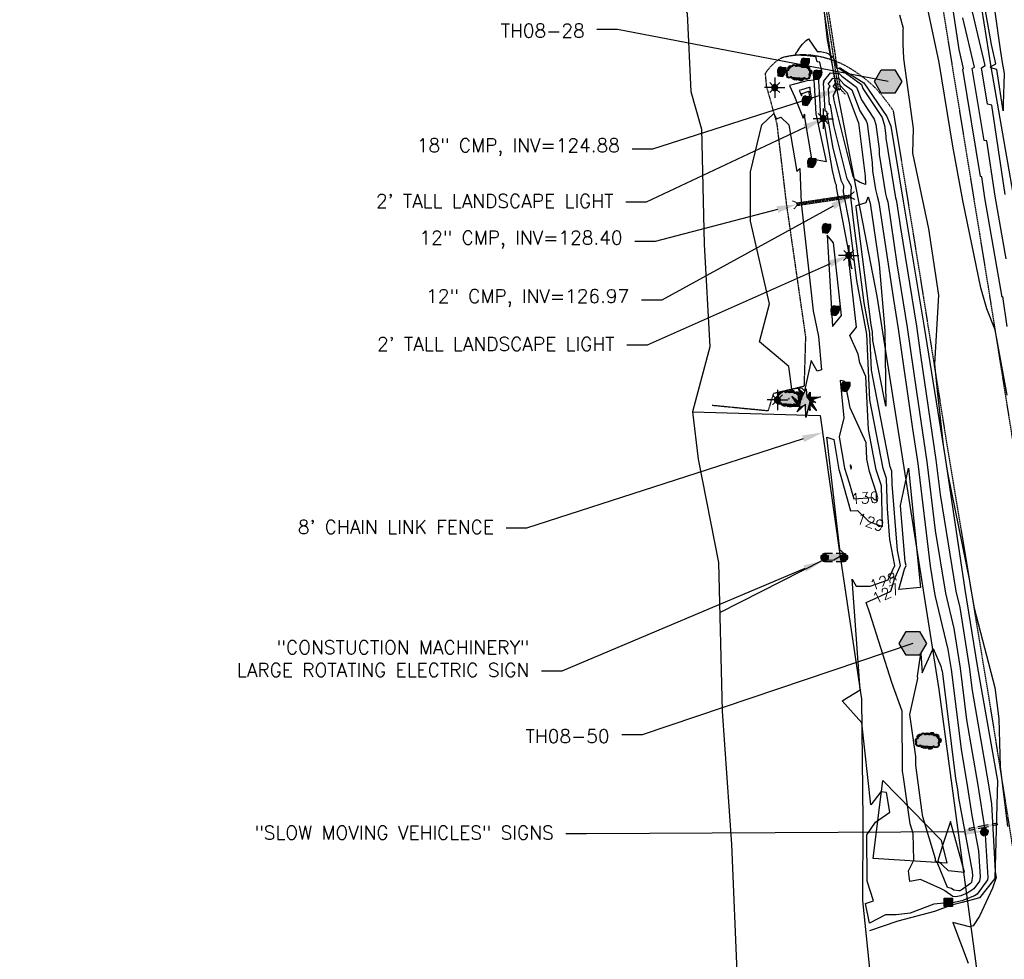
# Model space of a CAD drawing. Header units: feet. Extents: x 351431 to 355879, y 310968 to 329728.
# Tile 160 of 254: x 352777 to 353139, y 323366 to 323711. Entities that reach past the tile are written whole.
import ezdxf

# ---------------------------------------------------------------- set-up
doc = ezdxf.new("R2010")
doc.units = ezdxf.units.FT
doc.header["$MEASUREMENT"] = 0
doc.linetypes.add('D10', pattern=[0.15, 0.1, -0.05])
doc.linetypes.add('D25', pattern=[0.375, 0.25, -0.125])
for name, color, linetype in [('ELIF', 153, 'LINKFENCE'), ('ELTCH-EG1', 253, 'Continuous'), ('ELTCN-EG1', 251, 'Continuous'), ('ELTNB-EG1', 55, 'Continuous'), ('ELTT', 3, 'Continuous'), ('ELUDC', 153, 'D10'), ('ELUTU', 153, 'UT'), ('ELYSP', 1, 'D25'), ('ELYSS', 2, 'Continuous'), ('ESFL', 2, 'Continuous'), ('ESFLP', 4, 'Continuous'), ('ESFS', 153, 'Continuous'), ('ESGH', 1, 'Continuous'), ('ESIO', 4, 'Continuous'), ('ESIP', 41, 'Continuous'), ('ESIS', 5, 'Continuous'), ('ESMask', 155, 'Continuous'), ('ESUD-CMP', 13, 'D10'), ('ETFL', 2, 'Continuous'), ('ETFS', 6, 'Continuous'), ('ETGH', 4, 'Continuous'), ('ETIF', 4, 'Continuous'), ('ETIS', 2, 'Continuous'), ('ETTC', 252, 'Continuous'), ('ETUD', 4, 'Continuous')]:
    doc.layers.add(name, color=color, linetype=linetype)
doc.styles.add('ANNO-TOPO', font='simplex.shx')
doc.styles.add('L80', font='simplex', dxfattribs={"height": 4})
doc.styles.add('ROMANSM', font='romansm.shx')
doc.linetypes.add('LINKFENCE', pattern='A,0.25,-0.08,0.25,-0.08,["X",ROMANSM,S=0.08,R=0,X=-0.004,Y=-0.04],-0.12', length=0.78)
doc.linetypes.add('UT', pattern='A,0.25,-0.07,0.07,-0.07,0.07,-0.07,0.25,-0.08,["UT",ROMANSM,S=0.08,R=0,X=-0.04,Y=-0.04],-0.15', length=1.08)

# ---------------------------------------------------------------- blocks, each defined once
blk = doc.blocks.new('ESILLITE')
at = {"layer": 'ESMask'}
h = blk.add_hatch(color=256, dxfattribs=at)
edge = h.paths.add_edge_path()
edge.add_arc((0, 0), 0.0225, 0, 360)
for p, q in [((0, 0.075), (0, 0.0225)), ((-0.0159, 0.0159), (-0.0369, 0.0373)), ((0.0159, 0.016), (0.0377, 0.0382)), ((-0.0225, 0), (-0.075, 0)), ((-0.016, -0.0159), (-0.0374, -0.0369)), ((0, -0.0225), (0, -0.075)), ((0.0159, -0.0159), (0.0373, -0.0369)), ((0.0225, 0), (0.0749, 0))]:
    blk.add_line(p, q)
for start, end in [(145.54526, 169.42532), (100.65502, 124.23499), (55.83594, 79.34498), (10.57822, 34.52567), (190.73539, 214.19261), (235.50303, 259.34498), (280.65502, 304.414), (325.72448, 349.26816)]:
    blk.add_arc((0, 0), 0.0225, start, end)
blk = doc.blocks.new('ESIPOST')
blk.add_lwpolyline([(0.03, 0.0299), (0.03, -0.03), (-0.03, -0.03), (-0.03, 0.0299), (0.03, 0.0299)])
at = {"layer": 'ESMask'}
blk.add_solid([(-0.03, -0.03), (-0.03, 0.0299), (0.03, -0.03), (0.03, 0.0299)], dxfattribs=at)
blk = doc.blocks.new('ESIBLDR')
blk.add_lwpolyline([(-0.0073, 0.0333), (-0.0228, 0.0272), (-0.0302, 0.0057), (-0.0278, -0.0328), (-0.0097, -0.0343), (0.0083, -0.0366), (0.0223, -0.0197), (0.0337, 0.0033), (0.0337, 0.0272), (0.0083, 0.0272)], close=True)
at = {"layer": 'ESMask'}
for points in [[(0.0083, 0.0272), (-0.0073, 0.0333), (-0.0302, 0.0057), (-0.0228, 0.0272)], [(-0.0278, -0.0328), (0.0083, 0.0272), (-0.0302, 0.0057), (0.0083, 0.0272)], [(0.0223, -0.0197), (0.0083, -0.0366), (0.0083, 0.0272), (-0.0278, -0.0328)], [(0.0083, 0.0272), (0.0337, 0.0272), (0.0223, -0.0197), (0.0337, 0.0033)]]:
    blk.add_solid(points, dxfattribs=at)
blk = doc.blocks.new('ESIPVTSIGN')
for p, q in [((0.0573, 0.0286), (0, 0.0286)), ((0.143, 0.0286), (0.0857, 0.0286)), ((0, -0.0286), (0.0573, -0.0286)), ((0.0857, -0.0286), (0.143, -0.0286))]:
    blk.add_line(p, q)
for centre, start, end in [((0, 0), 145.06818, 214.93182), ((0, 0), 55.06818, 124.93182), ((0, 0), 325.06818, 34.93182), ((0.143, 0), 145.06818, 214.93182), ((0.143, 0), 55.06818, 124.93182), ((0.143, 0), 325.06818, 34.93182), ((0, 0), 235.06818, 304.93182), ((0.143, 0), 235.06818, 304.93182)]:
    blk.add_arc(centre, 0.0286, start, end)
at = {"layer": 'ESMask', "const_width": 0.0286}
for points in [[(0.0048, -0.0135, 0.998377), (-0.0048, 0.0135, 1.001626), (0.0048, -0.0135, -0.622608)], [(0.1478, -0.0135, 0.998377), (0.1382, 0.0135, 1.001626), (0.1478, -0.0135, -0.622608)]]:
    blk.add_lwpolyline(points, format="xyb", dxfattribs=at)
at = {"layer": 'ESMask'}
blk.add_solid([(0, 0.0286), (0.143, 0.0286), (0, -0.0286), (0.143, -0.0286)], dxfattribs=at)
blk = doc.blocks.new('ESIPUBSIGN')
at = {"layer": 'ESMask'}
h = blk.add_hatch(color=256, dxfattribs=at)
edge = h.paths.add_edge_path()
edge.add_arc((0, 0), 0.03, 90, 450)
for p, q in [((-0.03, 0.1047), (-0.0447, 0.1047)), ((-0.0447, 0.1047), (-0.0447, 0.066)), ((-0.03, 0.1047), (-0.03, 0.066)), ((-0.0447, 0.0381), (-0.0447, -0.0393)), ((-0.03, 0.0381), (-0.03, -0.0393)), ((-0.0447, -0.0672), (-0.0447, -0.1059)), ((-0.03, -0.0672), (-0.03, -0.1059)), ((-0.03, -0.1059), (-0.0447, -0.1059))]:
    blk.add_line(p, q)
for start, end in [(144.23142, 216.35632), (17.97024, 107.04945), (253.53828, 340.78828)]:
    blk.add_arc((0, 0), 0.03, start, end)
blk.add_solid([(-0.0447, -0.1059), (-0.03, -0.1059), (-0.0447, 0.1047), (-0.03, 0.1047)], dxfattribs=at)
blk = doc.blocks.new('ESICTREE')
blk.add_lwpolyline([(-0.0228, 0.0326), (0.0086, 0.0955), (0.012, 0.0318), (0.0384, 0.0707), (0.0368, 0.0342), (0.1121, 0.0359), (0.0509, 0.0144), (0.0782, -0.0055), (0.036, -0.003), (0.0045, -0.1139), (0.002, -0.0179), (-0.0592, -0.0742), (-0.0369, -0.0353), (-0.1304, -0.0353), (-0.0584, -0.0162), (-0.0982, 0.0425), (-0.046, 0.0003), (-0.0493, 0.04)], close=True)
for points in [[(-0.0255, 0.0334), (-0.0485, 0.0988), (-0.0089, 0.0605)], [(0.0483, -0.0037), (0.084, -0.0667), (0.0324, -0.0157), (0.0368, -0.0626), (0.0245, -0.0432)]]:
    blk.add_lwpolyline(points)
at = {"layer": 'ESMask'}
for points in [[(-0.0255, 0.0334), (-0.0485, 0.0988), (-0.0228, 0.0326), (-0.0089, 0.0605)], [(-0.0228, 0.0326), (0.0086, 0.0955), (-0.0369, -0.0353), (0.002, -0.0179)], [(0.002, -0.0179), (0.0086, 0.0955), (0.036, -0.003), (0.012, 0.0318)], [(-0.0369, -0.0353), (-0.0584, -0.0162), (-0.046, 0.0003), (-0.0982, 0.0425)], [(-0.046, 0.0003), (-0.0369, -0.0353), (-0.0493, 0.04), (-0.0228, 0.0326)], [(0.012, 0.0318), (0.0384, 0.0707), (0.036, -0.003), (0.0368, 0.0342)], [(0.0368, 0.0342), (0.1121, 0.0359), (0.036, -0.003), (0.0509, 0.0144)], [(0.036, -0.003), (0.0509, 0.0144), (0.0782, -0.0055)], [(-0.0369, -0.0353), (-0.1304, -0.0353), (-0.0584, -0.0162)], [(-0.0369, -0.0353), (0.002, -0.0179), (-0.0592, -0.0742)], [(0.002, -0.0179), (0.036, -0.003), (0.0045, -0.1139)], [(0.0245, -0.0432), (0.0368, -0.0626), (0.0324, -0.0157)], [(0.0324, -0.0157), (0.036, -0.003), (0.084, -0.0667), (0.0483, -0.0037)]]:
    blk.add_solid(points, dxfattribs=at)
blk = doc.blocks.new('ESIDTREE')
blk.add_lwpolyline([(-0.0825, 0.0208, -0.658219), (-0.0543, 0.049, -0.594626), (-0.0245, 0.0498, -0.704437), (0.0052, 0.0498, -0.885068), (0.0416, 0.0438, -0.916303), (0.0721, 0.0223, -1.027393), (0.0751, -0.0141, -0.880235), (0.0364, -0.0431, -0.569977), (-0.0089, -0.052, -0.370407), (-0.061, -0.0364, -0.824221), (-0.0922, -0.0097, -0.566054), (-0.0825, 0.0208, -0.480508)], format="xyb")
at = {"layer": 'ESMask', "const_width": 0.01}
blk.add_lwpolyline([(-0.0779, 0.0227, -0.792768), (-0.0511, 0.0413, -0.768721), (-0.0289, 0.0473, 0.639322), (-0.0198, 0.0481, -0.704437), (0.0005, 0.0481, 0.72706), (0.01, 0.0484, -0.885068), (0.0366, 0.044, 0.713475), (0.0454, 0.0406, -0.916303), (0.0678, 0.0248, 0.615666), (0.0727, 0.0173, -1.027393), (0.0748, -0.0091, 0.556873), (0.0707, -0.0166, -0.880235), (0.04, -0.0396, 0.556256), (0.0317, -0.0414, -0.62875), (-0.0075, -0.0457, -0.457201), (-0.0599, -0.0275, -1.148825), (-0.0854, -0.0089, -0.666281), (-0.0814, 0.0159, 0.45741)], format="xyb", close=True, dxfattribs=at)
at = {"layer": 'ESMask'}
for points in [[(-0.0825, 0.0208), (-0.0922, -0.0097), (0.0721, 0.0223), (0.0751, -0.0141)], [(-0.0825, 0.0208), (-0.0543, 0.049), (0.0721, 0.0223), (0.0416, 0.0438)], [(-0.079, 0.0326), (-0.0729, 0.0238), (-0.0638, 0.0466), (-0.0573, 0.0372)], [(-0.0187, 0.044), (-0.0158, 0.0532), (-0.0004, 0.0423), (-0.0009, 0.052)], [(0.0105, 0.0432), (0.0168, 0.0574), (0.0348, 0.0399), (0.0336, 0.0548)], [(0.0445, 0.0383), (0.0562, 0.0462), (0.0628, 0.0226), (0.0702, 0.0328)], [(0.0704, -0.0072), (0.085, -0.004), (0.0691, 0.0173), (0.0823, 0.0154)], [(-0.087, -0.0082), (-0.0836, -0.0336), (0.0749, -0.0108), (0.0649, -0.0431)], [(-0.0495, -0.0328), (-0.05, -0.0434), (0.0292, -0.0385), (0.018, -0.0545)]]:
    blk.add_solid(points, dxfattribs=at)
blk = doc.blocks.new('TH')
blk.add_hatch(color=256).paths.add_polyline_path([(-0.05, 0.0866), (0.05, 0.0866), (0.1, 0), (0.05, -0.0866), (-0.05, -0.0866), (-0.1, 0)])
for p, q in [((-0.1, 0), (-0.05, 0.0866)), ((-0.05, 0.0866), (0.05, 0.0866)), ((0.05, 0.0866), (0.1, 0)), ((-0.05, -0.0866), (-0.1, 0)), ((0.1, 0), (0.05, -0.0866)), ((0.05, -0.0866), (-0.05, -0.0866))]:
    blk.add_line(p, q)

msp = doc.modelspace()

# ---------------------------------------------------------------- linework, layer by layer
at = {"layer": 'ELIF', "flags": 128}
for points in [[(353121.75, 323766.82), (353126.41, 323742.52), (353134.12, 323693.94), (353142.12, 323647.61), (353148.29, 323597.01), (353155.65, 323552.65), (353163.82, 323503.51), (353172.46, 323456.09), (353178.9, 323411.27), (353184.56, 323373.24), (353189.69, 323340.55), (353197.46, 323294.82), (353203.99, 323250.92), (353212.34, 323198.68), (353221.4, 323142.51), (353228.75, 323095.67), (353236.44, 323050.03), (353243.6, 323002.4), (353244.07, 322997.81), (353251.52, 322954.62), (353260.63, 322896.99), (353269.28, 322846.31), (353278.07, 322790.46), (353282.13, 322748.45)], [(353024.53, 323567.34), (353071.42, 323566), (353078.58, 323515.82), (353086.61, 323461.78), (353087.09, 323417.25), (353086.92, 323387.9), (353090.15, 323356.95), (353098.65, 323324.8), (353106.8, 323289.96), (353117.33, 323241.95), (353129.23, 323187.93), (353142.51, 323127), (353154.33, 323078.47), (353158.47, 323051.74), (353155.73, 323051.63), (353131.68, 323050.97), (353132.67, 323030.54), (353067.73, 323030.06)]]:
    msp.add_lwpolyline(points, dxfattribs=at)
at = {"layer": 'ELTCH-EG1', "flags": 128}
for points, elevation in [([(353140.08, 323573.43), (353135.74, 323597.4), (353132.65, 323605.14), (353130.44, 323612.83), (353123.79, 323644.91), (353120.09, 323664.79), (353115.09, 323695.5), (353110.94, 323715.17)], 130), ([(353057.74, 323692.24), (353057.3, 323692.38), (353057.28, 323692.38), (353057.26, 323692.37), (353057.24, 323692.37), (353057.23, 323692.36), (353057.21, 323692.35), (353057.19, 323692.34), (353057.17, 323692.32), (353057.15, 323692.31), (353057.11, 323692.28), (353057.07, 323692.24), (353057.07, 323691.81), (353058.03, 323690.81), (353057.74, 323692.24)], 130), ([(353069.23, 323689.03), (353066.6, 323688.88), (353065.61, 323688.58), (353060.12, 323687.09), (353062.03, 323683.02), (353065.15, 323675.14), (353065.7, 323676.62), (353065.68, 323675.36), (353068.27, 323660.18), (353073.76, 323659.15), (353069.97, 323676.75), (353069.51, 323685.33), (353069.38, 323687.4), (353069.23, 323689.03)], 130), ([(353078.47, 323685.43), (353078.08, 323685.52), (353077.88, 323685.72), (353077.98, 323685.84), (353078.11, 323685.84), (353078.47, 323685.43)], 125), ([(353079.24, 323602.69), (353076.27, 323629.34), (353073.96, 323632.18), (353075.98, 323598.68), (353079.24, 323602.69)], 130), ([(353060.04, 323572.16), (353059.92, 323572.15), (353059.89, 323572.11), (353059.83, 323572.02), (353060.09, 323572.1), (353060.04, 323572.16)], 130)]:
    msp.add_lwpolyline(points, dxfattribs=dict(at, elevation=elevation))
at = {"layer": 'ELTCN-EG1', "flags": 128}
for points, elevation in [([(353138.32, 323695.52), (353138.95, 323691.48), (353138.6, 323680.25), (353138.62, 323677.86), (353136.32, 323693.04), (353134.09, 323693.54), (353134.02, 323693.93), (353135.99, 323695.05), (353134.31, 323702.21), (353127.86, 323738.76), (353126.17, 323737.03), (353125.31, 323742.25), (353124.11, 323754.51), (353125.92, 323752.9), (353124.8, 323765.71), (353128.3, 323754.66), (353131.43, 323743.68), (353137.55, 323700.29), (353138.32, 323695.52)], 126), ([(353140.09, 323598.6), (353138.49, 323609.68), (353138.29, 323609.45), (353131.91, 323645.84), (353130.74, 323653.59), (353130.36, 323653.67), (353123.78, 323693.1), (353124.12, 323693.3), (353122.47, 323700.35), (353116.9, 323737.09)], 129), ([(353139.42, 323647.14), (353134.46, 323679.89), (353132.84, 323680.25), (353130.61, 323693.65), (353132.03, 323694.47), (353125.22, 323723.53)], 127), ([(353139.69, 323623.48), (353135.66, 323646.49), (353132.6, 323666.74), (353131.6, 323666.96), (353127.19, 323693.38), (353128.08, 323693.89), (353123.85, 323711.94)], 128), ([(353067.76, 323686.39), (353067.38, 323686.37), (353064.62, 323685.51), (353063.71, 323685.26), (353064.02, 323684.58), (353064.54, 323683.27), (353064.86, 323684.12), (353067.26, 323685.05), (353067.25, 323684.41), (353067.63, 323682.2), (353068.42, 323682.05), (353067.87, 323684.61), (353067.81, 323685.85), (353067.79, 323686.15), (353067.76, 323686.39)], 131), ([(353080.93, 323684.73), (353081.36, 323684.42), (353085.35, 323673.68), (353085.47, 323673.51), (353085.48, 323673.46), (353087.97, 323653.88), (353088.07, 323650.8), (353086.16, 323651.48), (353084.07, 323652.68), (353083.54, 323653.67), (353076.76, 323680.63), (353076.47, 323682.38), (353076.38, 323682.4), (353076.34, 323683.26), (353076.3, 323683.73), (353077.26, 323685.48), (353076.14, 323686.68), (353077.06, 323687.8), (353078.2, 323687.75), (353080.93, 323684.73)], 126), ([(353064.5, 323644.02), (353068.91, 323604.36), (353070.77, 323594.91), (353071.97, 323582.67), (353070.27, 323582.17), (353068.1, 323586.11), (353065.61, 323574.95), (353064.74, 323576.01), (353060.98, 323575.57), (353059.89, 323583.96), (353049.14, 323593.02), (353052.78, 323606.91), (353045.89, 323637.3), (353045.79, 323655.35), (353050.06, 323672.65), (353054.44, 323676.8), (353055.39, 323674.85), (353056.93, 323675.52), (353059.89, 323672.64), (353062.84, 323655.51), (353063.99, 323656.6), (353064.5, 323644.02)], 129), ([(353095.51, 323569.42), (353090.81, 323593.49), (353090.67, 323596.63), (353090.19, 323599.2), (353084.69, 323642.38), (353084.62, 323643.02), (353084.78, 323643.07), (353088.3, 323644.17), (353089.11, 323646.25), (353089.8, 323643.95), (353093.14, 323621.42), (353095.13, 323597.13), (353095.51, 323569.42)], 126), ([(353082.56, 323547.83), (353082.47, 323547.48), (353082.53, 323547.14), (353082.82, 323546.23), (353082.89, 323547.06), (353082.56, 323547.83)], 131), ([(353119.65, 323392.31), (353118.19, 323392.7), (353114.42, 323401.96), (353113.79, 323402.27), (353113.77, 323403.14), (353109.15, 323418.6), (353108.79, 323421.09), (353106.52, 323437.63), (353106.5, 323440.79), (353104.31, 323456.15), (353107.28, 323469.41), (353107.21, 323470.31), (353108.37, 323478.52), (353108.94, 323471.52), (353112.92, 323480.35), (353115.77, 323473.89), (353116.16, 323472.26), (353116.17, 323472.19), (353121.11, 323432.65), (353121.81, 323428.58), (353122.27, 323425.59), (353127.27, 323398.53), (353127.38, 323396.95), (353126.98, 323394.51), (353126.69, 323394.12), (353123.19, 323391.69), (353122.69, 323391.49), (353122.33, 323391.41), (353120.48, 323391.74), (353119.65, 323392.31)], 126), ([(353114.62, 323402.48), (353118.4, 323398.85), (353124.45, 323398.24), (353119.28, 323416.86), (353116.29, 323408.11), (353114.62, 323402.48)], 126)]:
    msp.add_lwpolyline(points, dxfattribs=dict(at, elevation=elevation))
at = {"layer": 'ELTNB-EG1'}
msp.add_polyline3d([(353009.3, 323745.66, 130.15), (353022.61, 323713.57, 129.6), (353023.95, 323684.86, 129.8), (353027.86, 323671.1, 129.49), (353028.82, 323628.84, 129.47), (353030.95, 323591.12, 129.28), (353024.53, 323567.34, 129.51), (353026.66, 323549.9, 129.67), (353034.11, 323511.97, 129.29), (353035.38, 323457.42, 128.43), (353038.9, 323408.42, 128.28), (353040.9, 323358.82, 128.63)], dxfattribs=at)
at = {"layer": 'ELTT', "flags": 128}
msp.add_lwpolyline([(353117.95, 323401.61), (353090.84, 323403.26), (353094.48, 323431.97), (353115.81, 323410)], close=True, dxfattribs=at)
at = {"layer": 'ELUDC', "flags": 128}
for points in [[(353066.96, 323758.25), (353078.09, 323685.61)], [(353082.72, 323646.45), (353062.96, 323643.49)]]:
    msp.add_lwpolyline(points, dxfattribs=at)
at = {"layer": 'ELUTU', "flags": 128}
msp.add_lwpolyline([(352889.15, 324947.6), (352878.75, 324932.24), (352877.32, 324911.98), (352885.36, 324863.78), (352897.52, 324811.71), (352915.44, 324730.71), (352925.17, 324676.25), (352943.22, 324561.59), (352961.67, 324436.3), (352965.64, 324385.94), (352961.43, 324365.18), (352966.7, 324314.53), (352970.55, 324283.81), (353004.14, 324135.66), (353032.68, 323962.48), (353069.64, 323744.04), (353074.05, 323703.89), (353092.23, 323609.76), (353115.05, 323465.3), (353132.01, 323339.25), (353160.03, 323197.98), (353177.98, 323046.1), (353186.63, 322985.98), (353196.49, 322940.38), (353214.97, 322837.71), (353238.13, 322636.08), (353246.3, 322501.37), (353261.93, 322372.8), (353268.94, 322323.5), (353268.01, 322240.28), (353260.78, 322151.44), (353250.33, 322052.46), (353240.43, 322003.38), (353238.13, 321995.02), (353234.25, 321985.81), (353226.34, 321980.02), (353205.82, 321930.21), (353185.2, 321878.62), (353164.6, 321822.32), (353152.68, 321784.92), (353150.21, 321773.73), (353151.37, 321754.74), (353152.17, 321732.48), (353147.39, 321694.92), (353148, 321676.48), (353153.73, 321581.85), (353159.04, 321553.16), (353171.21, 321514.47), (353210.7, 321410.63), (353239.57, 321314.47), (353271.27, 321230.86), (353278.83, 321140.25), (353281.61, 321001.73), (353282.4, 320859.24), (353283.08, 320796.83), (353279.85, 320790.34), (353275.88, 320789.61)], dxfattribs=at)
at = {"layer": 'ELYSP', "flags": 128}
for points in [[(352984.21, 324894.24), (352992.52, 324843.71), (353000.45, 324794.7), (353008.54, 324745.37), (353016.78, 324695.86), (353024.83, 324646.53), (353032.83, 324597.26), (353040.9, 324547.4), (353048.98, 324498.35), (353057.05, 324449.37), (353065.11, 324399.81), (353073.08, 324350.47), (353080.87, 324301.15), (353088.82, 324251.58), (353096.66, 324202.37), (353104.52, 324153.36), (353112.56, 324104.05), (353120.32, 324054.79), (353128.53, 324004.88), (353136.12, 323955.53), (353144.11, 323906.01), (353151.85, 323856.49), (353159.79, 323807.19), (353167.71, 323757.88), (353175.4, 323708.71), (353183.41, 323659.29), (353191.43, 323609.73), (353199.33, 323560.72), (353207.21, 323511.65), (353215.3, 323461.83), (353223.03, 323412.47), (353231.18, 323363.28), (353239.08, 323313.56), (353246.97, 323264.24), (353254.78, 323214.9), (353262.77, 323165.39), (353270.77, 323116.16), (353278.65, 323066.75), (353286.53, 323017.6), (353287.39, 323010.17), (353286.96, 322964.83), (353289.74, 322915.05), (353293.09, 322865.36), (353294.22, 322815.85), (353295.51, 322766.33), (353297.43, 322717), (353299.01, 322667.59), (353300.37, 322618.43), (353301.75, 322569.21), (353303.58, 322520.04), (353304.54, 322470.94), (353305.74, 322422.17), (353305.56, 322388.55), (353305.06, 322388.54), (353299.28, 322387.59), (353297.35, 322389.85), (353294.18, 322443.37), (353290.91, 322495.83), (353287.45, 322546.86), (353282.98, 322598.95), (353278.21, 322649.69), (353273.37, 322699.14), (353267.41, 322750.32), (353261.16, 322800.27), (353254.24, 322851.15), (353246.93, 322901.67), (353239.23, 322951.31), (353231.45, 323000.74), (353223.11, 323052.85), (353214.76, 323104.49), (353206.63, 323155.75), (353198.47, 323206.33), (353191.34, 323255.07), (353187.17, 323283.02), (353190.78, 323284.64), (353185.17, 323304.72), (353180.19, 323320.31), (353174.53, 323355.44), (353166.34, 323406.76), (353158.17, 323457.72), (353149.84, 323509.21), (353141.34, 323562.21), (353133.19, 323613.4), (353124.76, 323665.19), (353116.29, 323717.16), (353108.1, 323768.67), (353099.98, 323819.82), (353091.82, 323871.3), (353083.14, 323925.24), (353074.41, 323979.03), (353066.06, 324031.83), (353057.75, 324083.35), (353049.19, 324136.92), (353040.61, 324189.48), (353031.78, 324241.31), (353024.64, 324289.83), (353016.5, 324341.11), (353008.44, 324391.52), (353000.27, 324442.06), (352991.66, 324494.86), (352983.32, 324545.65), (352974.72, 324598.45), (352966.55, 324649.57), (352957.79, 324704.09), (352948.99, 324759.74), (352940.87, 324812.43), (352935.12, 324849.1), (352934.31, 324859.22), (352933.8, 324871.86), (352932.07, 324889.05), (352925.95, 324916.75), (352922.15, 324940.49), (352916.03, 324979.33), (352909.12, 325019.99), (352901.28, 325070), (352892.97, 325122.86), (352884.56, 325175.29), (352876.23, 325226.6), (352868.01, 325279.24), (352858.95, 325330.37), (352846.81, 325400.48), (352838.11, 325454.47), (352829.09, 325509.39), (352820.44, 325561.85), (352812.42, 325613.94), (352805.56, 325665.83), (352800.29, 325713.74), (352797.31, 325761.29), (352791.48, 325854.23), (352786.83, 325905.82), (352780.9, 325959.93), (352778.48, 325980.88), (352777.45, 325991.16), (352777.56, 325995.61), (352778.61, 325998.74), (352780.86, 325999.62), (352784.24, 325998.78), (352797.22, 325949.41), (352806.48, 325899.94), (352815.96, 325850.93), (352824.47, 325801.87), (352832.78, 325752.64), (352841.47, 325703.34), (352850, 325653.98), (352858.54, 325604.91), (352867.2, 325555.64), (352876.16, 325506.56), (352885.42, 325456.49), (352893.87, 325407.59), (352902.48, 325358.35), (352913.41, 325309.51), (352921.77, 325259.53), (352930.62, 325210.85), (352939.01, 325161.57), (352947.12, 325112.25), (352950.73, 325092.7), (352956.24, 325063.14), (352962.32, 325026.93), (352967.87, 324988.97), (352974.51, 324950.14), (352984.21, 324894.24)], [(353089.33, 323019.73), (353134.96, 323019.97), (353143.92, 323019.95), (353143.91, 323020.97), (353143.85, 323021.93), (353149.47, 323022.11), (353152.3, 323022.64), (353155.26, 323023.27), (353156.96, 323023.67), (353158.75, 323024.13), (353160.57, 323024.64), (353162.38, 323025.2), (353164.14, 323025.8), (353165.79, 323026.46), (353167.29, 323027.16), (353170.27, 323028.72), (353171.67, 323029.5), (353173.01, 323030.3), (353174.31, 323031.11), (353175.56, 323031.96), (353176.77, 323032.84), (353177.95, 323033.77), (353179.1, 323034.77), (353180.23, 323035.83), (353181.33, 323036.96), (353182.42, 323038.19), (353183.49, 323039.51), (353184.68, 323041.09), (353185.76, 323042.66), (353186.73, 323044.21), (353187.62, 323045.77), (353188.44, 323047.32), (353189.19, 323048.9), (353189.88, 323050.49), (353190.55, 323052.11), (353191.18, 323053.76), (353192.42, 323057.21), (353193.69, 323060.9), (353194.05, 323062.06), (353194.36, 323063.33), (353194.63, 323064.67), (353194.85, 323066.04), (353195.04, 323067.41), (353195.32, 323070.03), (353195.49, 323072.24), (353195.6, 323074.34), (353191.59, 323100.15), (353183.43, 323151.43), (353175.28, 323201.61), (353167.24, 323251.27), (353159.4, 323300.76), (353151.26, 323352.15), (353142.92, 323402.79), (353134.78, 323454.14), (353126.34, 323505.51), (353117.61, 323558.08), (353109.45, 323609.4), (353101.09, 323661.13), (353098.33, 323677.82), (353097.06, 323679.61), (353095.66, 323681.47), (353093.94, 323683.63), (353093, 323684.74), (353092.03, 323685.83), (353091.04, 323686.86), (353090.05, 323687.8), (353089.08, 323688.63), (353086.87, 323690.35), (353084.74, 323691.9), (353083.68, 323692.61), (353082.61, 323693.28), (353081.53, 323693.92), (353080.43, 323694.51), (353079.29, 323695.07), (353078.11, 323695.59), (353076.88, 323696.07), (353075.58, 323696.52), (353074.22, 323696.93), (353072.91, 323697.29), (353071.63, 323697.59), (353070.39, 323697.84), (353069.16, 323698.04), (353067.95, 323698.19), (353066.75, 323698.29), (353065.55, 323698.34), (353064.35, 323698.33), (353063.13, 323698.26), (353061.9, 323698.14), (353060.64, 323697.97), (353059.36, 323697.74), (353058.03, 323697.45), (353057.27, 323697.2), (353056.52, 323696.83), (353055.77, 323696.34), (353055.05, 323695.78), (353054.36, 323695.17), (353053.7, 323694.54), (353053.1, 323693.9), (353052.11, 323692.73), (353051.21, 323691.55), (353051.65, 323686.83), (353055.49, 323673.03), (353058.96, 323643.78), (353066.03, 323594.78), (353065.49, 323576.63), (353054.22, 323573.98), (353052.28, 323567.62), (353031.61, 323569.63)]]:
    msp.add_lwpolyline(points, dxfattribs=at)
at = {"layer": 'ELYSS', "flags": 128}
msp.add_lwpolyline([(353078.5, 323693.69), (353087.44, 323688.07), (353095.89, 323675.73), (353097.42, 323672.16), (353101.9, 323644.68), (353109.5, 323599.08), (353117.37, 323550.38), (353124.61, 323502.08), (353129.02, 323474.1), (353136.52, 323431.8), (353135.6, 323395.98), (353129.88, 323388.91), (353123.59, 323387.14), (353119.69, 323386.22), (353113.42, 323383.87), (353099.95, 323380.33), (353089.6, 323376.72)], dxfattribs=at)
at = {"layer": 'ESUD-CMP', "flags": 128}
for points in [[(353078.84, 323685.72), (353077.35, 323685.49), (353066.21, 323758.13), (353067.7, 323758.36)], [(353062.89, 323643.99), (353082.64, 323646.94), (353082.79, 323645.95), (353063.03, 323643)]]:
    msp.add_lwpolyline(points, close=True, dxfattribs=at)
for points in [[(353077.35, 323685.49), (353076.17, 323683.29)], [(353078.84, 323685.72), (353080.62, 323683.97)], [(353082.64, 323646.94), (353083.98, 323648.15)], [(353062.89, 323643.99), (353061.25, 323644.75)], [(353063.03, 323643), (353061.7, 323641.79)], [(353082.79, 323645.95), (353084.42, 323645.19)]]:
    msp.add_lwpolyline(points, dxfattribs=at)
at = {"layer": 'ETFL', "linetype": 'ByBlock', "lineweight": -2}
for p, q in [((353007.51, 323644.22), (353000.01, 323644.22)), ((353007.91, 323591.74), (353000.41, 323591.74))]:
    msp.add_line(p, q, dxfattribs=at)
for points in [[(353065.76, 323671.71), (353007.51, 323644.22)], [(353075.06, 323621.67), (353007.91, 323591.74)]]:
    msp.add_lwpolyline(points, dxfattribs=at)
at = {"layer": 'ETFL'}
for points in [[(353065.22, 323672.84), (353072.54, 323674.91), (353066.29, 323670.58)], [(353074.56, 323622.81), (353081.91, 323624.72), (353075.57, 323620.53)]]:
    msp.add_solid(points, dxfattribs=at)
at = {"layer": 'ETFS', "linetype": 'ByBlock', "lineweight": -2}
msp.add_line((352985.57, 323412.34), (352978.07, 323412.34), dxfattribs=at)
msp.add_lwpolyline([(353124.21, 323413.11), (352985.57, 323412.34)], dxfattribs=at)
at = {"layer": 'ETFS'}
msp.add_solid([(353124.21, 323414.36), (353131.71, 323413.15), (353124.22, 323411.86)], dxfattribs=at)
at = {"layer": 'ETGH', "linetype": 'ByBlock', "lineweight": -2}
for p, q in [((352996.96, 323707.72), (352989.46, 323707.72)), ((353006.09, 323448.72), (352998.59, 323448.72))]:
    msp.add_line(p, q, dxfattribs=at)
for points in [[(353096.36, 323688.58), (352996.96, 323707.72)], [(353105.45, 323482.27), (353006.09, 323448.72)]]:
    msp.add_lwpolyline(points, dxfattribs=at)
at = {"layer": 'ETIF', "linetype": 'ByBlock', "lineweight": -2}
msp.add_line((352963.62, 323524.59), (352956.12, 323524.59), dxfattribs=at)
msp.add_lwpolyline([(353065.18, 323557.42), (352963.62, 323524.59)], dxfattribs=at)
at = {"layer": 'ETIF'}
msp.add_solid([(353064.79, 323558.61), (353072.31, 323559.73), (353065.56, 323556.23)], dxfattribs=at)
at = {"layer": 'ETIS', "linetype": 'ByBlock', "lineweight": -2}
msp.add_line((352976.59, 323472.04), (352969.09, 323472.04), dxfattribs=at)
msp.add_lwpolyline([(353065.75, 323509.75), (352976.59, 323472.04)], dxfattribs=at)
at = {"layer": 'ETIS'}
msp.add_solid([(353065.26, 323510.9), (353072.66, 323512.67), (353066.24, 323508.6)], dxfattribs=at)
at = {"layer": 'ETUD', "linetype": 'ByBlock', "lineweight": -2}
for p, q in [((353009.87, 323663.76), (353002.37, 323663.76)), ((353010.84, 323629.82), (353003.34, 323629.82)), ((353013.29, 323608.34), (353005.79, 323608.34))]:
    msp.add_line(p, q, dxfattribs=at)
for points in [[(353070.95, 323683.32), (353009.87, 323663.76)], [(353076.14, 323642.84), (353013.29, 323608.34)], [(353055.71, 323641.59), (353010.84, 323629.82)]]:
    msp.add_lwpolyline(points, dxfattribs=at)
at = {"layer": 'ETUD'}
for points in [[(353070.57, 323684.51), (353078.09, 323685.61), (353071.33, 323682.13)], [(353075.54, 323643.93), (353082.72, 323646.45), (353076.74, 323641.74)], [(353055.39, 323642.8), (353062.96, 323643.49), (353056.02, 323640.38)]]:
    msp.add_solid(points, dxfattribs=at)

# ---------------------------------------------------------------- block references
at = {"layer": 'ESFL', "xscale": 50, "yscale": 50, "zscale": 50}
for p in [(353072.54, 323674.91), (353081.91, 323624.72)]:
    msp.add_blockref('ESILLITE', p, dxfattribs=at)
at = {"layer": 'ESFLP', "xscale": 50, "yscale": 50, "zscale": 50}
for p in [(353054.76, 323686.34), (353055.75, 323571.66)]:
    msp.add_blockref('ESILLITE', p, dxfattribs=at)
at = {"layer": 'ESFS', "xscale": 49.99999999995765, "yscale": 49.99999999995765, "zscale": 49.99999999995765, "rotation": 280.911972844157}
msp.add_blockref('ESIPUBSIGN', (353131.71, 323413.15), dxfattribs=at)
at = {"layer": 'ESGH', "xscale": 50, "yscale": 50, "zscale": 50}
for p in [(353096.36, 323688.58), (353105.45, 323482.27)]:
    msp.add_blockref('TH', p, dxfattribs=at)
at = {"layer": 'ESIO', "xscale": 50, "yscale": 50, "zscale": 50}
for name, p in [('ESIBLDR', (353065.84, 323695.51)), ('ESIBLDR', (353057.26, 323692.27)), ('ESIDTREE', (353063.79, 323691.88)), ('ESIBLDR', (353070.38, 323691.12)), ('ESIBLDR', (353066.29, 323681.62)), ('ESIBLDR', (353068.3, 323658.86)), ('ESIBLDR', (353073.69, 323634.75)), ('ESIBLDR', (353076.88, 323604.56)), ('ESIBLDR', (353080.76, 323576.66)), ('ESIDTREE', (353060, 323572.12)), ('ESICTREE', (353065.88, 323570.96)), ('ESIDTREE', (353111.26, 323446.48))]:
    msp.add_blockref(name, p, dxfattribs=at)
at = {"layer": 'ESIP', "xscale": 50, "yscale": 50, "zscale": 50}
msp.add_blockref('ESIPOST', (353118.47, 323387.23), dxfattribs=at)
at = {"layer": 'ESIS', "xscale": 50, "yscale": 50, "zscale": 50}
msp.add_blockref('ESIPVTSIGN', (353073.06, 323513.83), dxfattribs=at)

# ---------------------------------------------------------------- texts
at = {"layer": 'ETFL', "char_height": 5, "attachment_point": 3, "style": 'ANNO-TOPO'}
for insert in [(352995.51, 323647.17), (352995.91, 323594.69)]:
    msp.add_mtext("2' TALL LANDSCAPE LIGHT", dxfattribs=dict(at, insert=insert))
at = {"layer": 'ETFS', "insert": (352973.57, 323415.29), "char_height": 5, "attachment_point": 3, "style": 'ANNO-TOPO'}
msp.add_mtext('"SLOW MOVING VEHICLES" SIGNS', dxfattribs=at)
at = {"layer": 'ETGH', "char_height": 5, "attachment_point": 3, "style": 'ANNO-TOPO'}
for s, insert in [('TH08-28', (352984.96, 323709.72)), ('TH08-50', (352994.09, 323450.72))]:
    msp.add_mtext(s, dxfattribs=dict(at, insert=insert))
at = {"layer": 'ETIF', "insert": (352951.62, 323527.55), "char_height": 5, "attachment_point": 3, "style": 'ANNO-TOPO'}
msp.add_mtext("8' CHAIN LINK FENCE", dxfattribs=at)
at = {"layer": 'ETIS', "insert": (352964.59, 323483.33), "char_height": 5, "attachment_point": 3, "style": 'ANNO-TOPO'}
msp.add_mtext('"CONSTUCTION MACHINERY"\\PLARGE ROTATING ELECTRIC SIGN', dxfattribs=at)
at = {"layer": 'ETUD', "char_height": 5, "attachment_point": 3, "style": 'ANNO-TOPO'}
for s, insert in [('18" CMP, INV=124.88', (352997.87, 323667.69)), ('12" CMP, INV=128.40', (352998.84, 323633.75)), ('12" CMP, INV=126.97', (353001.29, 323612.27))]:
    msp.add_mtext(s, dxfattribs=dict(at, insert=insert))

# ---------------------------------------------------------------- next in the draw order: texts
at = {"layer": 'ETTC', "char_height": 4, "attachment_point": 5, "style": 'L80', "bg_fill": 3, "box_fill_scale": 1.2, "bg_fill_color": 256}
for s, insert, rotation, bg_fill_transparency in [('{130}', (353087.92, 323535.68, 130), 3.7972, 312), ('{129}', (353089.87, 323526.77, 129), 341.1647, 317), ('{128}', (353094.63, 323504.97, 128), 18.6961, 322)]:
    msp.add_mtext(s, dxfattribs=dict(at, insert=insert, rotation=rotation, bg_fill_transparency=bg_fill_transparency))

# ---------------------------------------------------------------- next in the draw order: linework, layer by layer
at = {"layer": 'ELTCH-EG1', "elevation": 130, "flags": 128}
msp.add_lwpolyline([(353092.05, 323537.41), (353089.48, 323545.39), (353088.59, 323549.93), (353088.32, 323555.87), (353082.42, 323568.79), (353080.89, 323577), (353080.22, 323578.5), (353078.75, 323578.8), (353080.11, 323565.12), (353078.42, 323558.13), (353080.41, 323546.64), (353082.13, 323541.29), (353083.76, 323535.4), (353090.52, 323535.85), (353091.23, 323535.14), (353092.11, 323534.84), (353092.05, 323537.41)], dxfattribs=at)

# ---------------------------------------------------------------- next in the draw order: texts
at = {"layer": 'ETTC', "insert": (353095.58, 323500.6, 127), "char_height": 4, "attachment_point": 5, "rotation": 24.3259, "style": 'L80', "bg_fill": 3, "box_fill_scale": 1.2, "bg_fill_color": 256, "bg_fill_transparency": 327}
msp.add_mtext('{127}', dxfattribs=at)

# ---------------------------------------------------------------- next in the draw order: linework, layer by layer
at = {"layer": 'ELTCH-EG1', "elevation": 130, "flags": 128}
msp.add_lwpolyline([(353100.6, 323713.05), (353101.87, 323708.18), (353101.84, 323707.64), (353101.81, 323707), (353101.79, 323706.25), (353101.78, 323705.4), (353101.78, 323704.43), (353101.81, 323702.21), (353101.87, 323699.82), (353101.97, 323696.98), (353105.54, 323671.29), (353105.38, 323662.21), (353111.24, 323634.52), (353114.84, 323610.12), (353113.35, 323584.85), (353114.47, 323573.95), (353116.62, 323555.02), (353117.3, 323550.37), (353117.33, 323550.12), (353118.28, 323544.34), (353126.23, 323505.28), (353126.51, 323503.55), (353128.03, 323495.24), (353135.51, 323466.04), (353137.02, 323454.54), (353137.49, 323437.02), (353140.22, 323415.01)], dxfattribs=at)
at = {"layer": 'ELTCN-EG1', "flags": 128}
for points, elevation in [([(353034.54, 323493.58), (353072.41, 323512.86), (353076.42, 323512.9), (353078.8, 323514.34), (353078.71, 323515.53), (353078.75, 323515.45), (353079.99, 323515.45), (353079.11, 323516.21), (353078.73, 323516.4), (353078.5, 323517.82), (353073.81, 323557.97), (353076.38, 323557.17), (353078.28, 323546.14), (353078.79, 323544.56), (353082.57, 323530.92), (353085.13, 323531.09), (353089.24, 323526.98), (353094.31, 323525.25), (353093.93, 323540.11), (353092.04, 323545.96), (353089.15, 323560.82), (353088.25, 323580.25), (353085.96, 323585.25), (353085.37, 323588.42), (353082.27, 323595.33), (353084.74, 323598.35), (353081.97, 323623.14), (353082.99, 323619.74), (353082.26, 323623.66), (353082.03, 323625.45), (353081.96, 323626.03), (353077.39, 323649.67), (353077.45, 323650.53), (353077.09, 323651.19), (353075.91, 323655.87), (353072.67, 323675.15), (353071.72, 323675.41), (353071.22, 323684.82), (353070.97, 323688.64), (353070.8, 323690.47), (353072.1, 323691.93), (353071.26, 323695.66), (353070.38, 323695.77), (353069.88, 323697.58), (353068.79, 323697.76), (353067.73, 323697.92), (353066.67, 323698.04), (353065.57, 323698.13), (353064.42, 323698.18), (353063.2, 323698.2), (353062.15, 323698.17), (353062.91, 323699.42), (353062.94, 323699.49), (353063.89, 323700.87), (353063.98, 323701.05), (353064.93, 323702.23), (353065, 323702.37), (353065.94, 323703.27), (353066.04, 323703.45), (353067, 323704.06), (353067.11, 323704.25), (353070.31, 323699.57), (353071.57, 323699.54), (353072.7, 323699.38), (353073.73, 323699.09), (353074.67, 323698.64), (353075.51, 323698.02), (353076.26, 323697.14), (353076.78, 323696.1), (353076.86, 323696.04), (353077.44, 323693.52), (353078.49, 323693.48), (353078.58, 323693.37), (353086.54, 323687.53), (353087.13, 323685.95), (353094.16, 323675.36), (353095.08, 323672.41), (353095.57, 323668.58), (353095.59, 323667.78), (353099.12, 323645.82), (353099.29, 323645.17), (353099.48, 323644.53), (353100.92, 323634.81), (353106.78, 323598.69), (353108.31, 323588.12), (353113.95, 323549.69), (353115.49, 323536.95), (353121.28, 323501.46), (353122.73, 323495.44), (353126.18, 323473.68), (353127.27, 323464.95), (353133.16, 323431.06), (353134.34, 323423.33), (353135.66, 323398.59), (353136.04, 323396.39), (353134.71, 323392.44), (353129.93, 323382.11), (353127.65, 323378.64), (353126.26, 323378.26), (353120.1, 323379.78), (353125.8, 323364.92)], 129), ([(353106.84, 323574.58), (353110.59, 323549), (353113.65, 323523.78), (353117.4, 323500.74), (353120.54, 323487.71), (353122.84, 323473.18), (353125.22, 323454.19), (353129.38, 323430.23), (353131.88, 323413.82), (353131.98, 323411.95), (353132.99, 323396.29), (353132.86, 323395.51), (353129.05, 323390.26), (353128.15, 323389.63), (353123.45, 323387.8), (353120.08, 323386.99), (353119.81, 323387.04), (353119.02, 323387.58), (353118.6, 323387.13), (353118.22, 323387.06), (353113.11, 323386.49), (353104.44, 323383.21), (353099.3, 323382.58), (353095.45, 323382.6), (353089.54, 323379.55), (353088.13, 323386.8), (353091.02, 323387.72), (353088.72, 323394.98), (353088.5, 323411.98), (353091.79, 323416.68), (353096.98, 323420.3), (353095.78, 323427.49), (353093.75, 323427.74), (353089.98, 323423.02), (353086.7, 323453.12), (353079.44, 323461.17), (353086.1, 323465.22), (353083.17, 323505.9), (353084.64, 323503.34), (353089.73, 323503.31), (353096.42, 323505.58), (353098.79, 323510.87), (353097.05, 323520.42), (353096.1, 323531.67), (353095.81, 323542.8), (353094.61, 323546.54), (353089.7, 323571.71), (353088.59, 323595.77), (353084.9, 323615.51), (353082.92, 323631.09), (353082.33, 323636.09), (353080.01, 323648.08), (353080.16, 323650.3), (353079.24, 323652.02), (353076.2, 323664.12), (353073.93, 323677.56), (353073.27, 323677.74), (353072.92, 323684.3), (353072.69, 323687.95), (353072.9, 323688.34), (353072.65, 323688.61), (353075.21, 323691.71), (353078.39, 323691.57), (353079.37, 323690.49), (353084.81, 323686.49), (353086.54, 323681.86), (353091.26, 323674.74), (353091.88, 323672.76), (353093.04, 323663.68), (353093.1, 323661.79), (353095.42, 323647.35), (353095.81, 323645.82), (353096.25, 323644.34), (353099.62, 323621.66), (353103.42, 323598.21), (353106.84, 323574.58)], 128), ([(353105.37, 323561.05), (353107.24, 323548.32), (353111.8, 323510.61), (353113.53, 323500.03), (353118.35, 323479.99), (353119.51, 323472.69), (353123.16, 323443.42), (353125.59, 323429.41), (353127.16, 323419.15), (353129.57, 323406.11), (353130.18, 323396.62), (353129.92, 323395.01), (353127.87, 323392.19), (353125.67, 323390.66), (353123.07, 323389.65), (353121.2, 323389.2), (353120.14, 323389.39), (353117.19, 323391.43), (353117.16, 323391.44), (353117.08, 323391.62), (353115.67, 323392.32), (353108.26, 323395.62), (353104.38, 323394.86), (353103.87, 323398.77), (353105.81, 323402.75), (353105.59, 323412.5), (353104.53, 323416.07), (353101.99, 323433.2), (353101.7, 323435.36), (353101.56, 323456.08), (353101.5, 323456.53), (353101.58, 323456.91), (353101.55, 323457.34), (353097.68, 323467.93), (353089.66, 323493.41), (353088.33, 323497.32), (353097.42, 323501.43), (353098.71, 323506.01), (353100.87, 323510.85), (353099.87, 323516.35), (353097.82, 323540.69), (353097.69, 323545.5), (353097.17, 323547.11), (353090.26, 323582.6), (353089.63, 323596.2), (353087.54, 323607.35), (353083.8, 323636.74), (353082.7, 323646.15), (353082.64, 323646.49), (353082.88, 323650.07), (353081.39, 323652.85), (353076.48, 323672.37), (353075.2, 323679.97), (353074.83, 323680.07), (353074.63, 323683.78), (353074.5, 323685.84), (353075.08, 323686.91), (353074.4, 323687.65), (353076.13, 323689.75), (353078.3, 323689.66), (353080.15, 323687.61), (353083.09, 323685.46), (353085.94, 323677.77), (353088.36, 323674.13), (353088.68, 323673.11), (353090.5, 323658.78), (353090.6, 323655.79), (353091.71, 323648.87), (353092.33, 323646.47), (353093.02, 323644.15), (353098.32, 323608.5), (353100.06, 323597.73), (353105.37, 323561.05)], 127), ([(353103.91, 323546.65), (353108.32, 323502.77), (353100.27, 323502.04), (353102.39, 323509.55), (353102.96, 323510.83), (353102.69, 323512.28), (353100.96, 323532.86), (353103.91, 323546.65)], 126)]:
    msp.add_lwpolyline(points, dxfattribs=dict(at, elevation=elevation))

doc.saveas('drawing.dxf')
